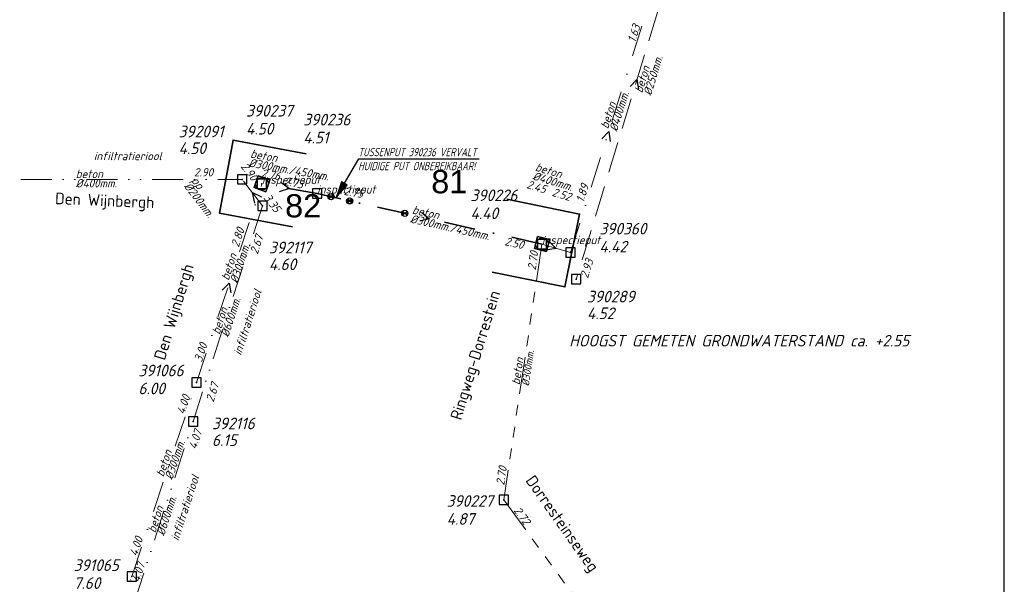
# Model space of a CAD drawing. Header units: metres. Extents: x 152202 to 157341, y 461610 to 468701.
# Tile 125 of 238: x 155634 to 155793, y 461749 to 461840. Entities that reach past the tile are written whole.
import ezdxf
from ezdxf.enums import TextEntityAlignment as Align

# ---------------------------------------------------------------- set-up
doc = ezdxf.new("R2010")
doc.units = ezdxf.units.M
doc.header["$PDMODE"] = 64
doc.header["$PDSIZE"] = 1.5
for name, pattern in [('RI-GWA', [18.45, 6, -1.8, 1.75, -1.8, 1.75, -1.8, 1.75, -1.8]), ('RI-HWA', [7.4, 5, -2.4]), ('RI-ITR', [10.4, 5, -1.8, 0, -1.8, 0, -1.8]), ('RI-VWA', [11, 5, -3, 0, -3])]:
    doc.linetypes.add(name, pattern=pattern)
doc.layers.get('0').update_dxf_attribs({"linetype": 'CONTINUOUS'})
doc.layers.get('DEFPOINTS').update_dxf_attribs({"linetype": 'CONTINUOUS'})
doc.layers.add('B-OI-RI-AANPIJLING', color=1, linetype='CONTINUOUS')
for name, color, linetype, lineweight in [('B-OI-RI-GWA-MATERIAAL-T18', 10, 'CONTINUOUS', 18), ('B-OI-RI-GWA-PUTDEKSELHOOGTE-T25', 10, 'CONTINUOUS', 25), ('B-OI-RI-GWA_BOB-T18', 10, 'CONTINUOUS', 18), ('B-OI-RI-GWA_DIAMETER-T18', 10, 'CONTINUOUS', 18), ('B-OI-RI-GWA_PUTNUMMER-T18', 10, 'CONTINUOUS', 18), ('B-OI-RI-GWA_RIOOLPUT-S', 10, 'CONTINUOUS', 25), ('B-OI-RI-GWA_TRANSPORTLEIDING-G', 10, 'RI-GWA', 18), ('B-OI-RI-HWA-BOB-T18', 150, 'CONTINUOUS', 18), ('B-OI-RI-HWA-MATERIAAL-T18', 150, 'CONTINUOUS', 18), ('B-OI-RI-HWA-PUTDEKSELHOOGTE-T25', 150, 'CONTINUOUS', 25), ('B-OI-RI-HWA-PUTNUMMER-T25', 150, 'CONTINUOUS', 25), ('B-OI-RI-HWA_DIAMETER-T18', 150, 'CONTINUOUS', 18), ('B-OI-RI-HWA_RIOOLPUT-S', 150, 'CONTINUOUS', 25), ('B-OI-RI-HWA_TRANSPORTLEIDING-G', 150, 'RI-HWA', 18), ('B-OI-RI-ITR-BOB-T18', 134, 'CONTINUOUS', 18), ('B-OI-RI-ITR-MATERIAAL-T18', 134, 'CONTINUOUS', 18), ('B-OI-RI-ITR_DIAMETER-HOOGTE-T18', 134, 'CONTINUOUS', 25), ('B-OI-RI-ITR_PUTDEKSELHOOGTE-T25', 134, 'CONTINUOUS', 25), ('B-OI-RI-ITR_PUTNUMMER-T25', 134, 'CONTINUOUS', 25), ('B-OI-RI-ITR_RIOOLPUT-S', 134, 'CONTINUOUS', 25), ('B-OI-RI-ITR_TRANSPORTLEIDING-G', 134, 'RI-ITR', 18), ('B-OI-RI-STRENGTYPE-T18', 31, 'CONTINUOUS', 18), ('B-OI-RI-STROOMRICHTING-S', 252, 'CONTINUOUS', 25), ('B-OI-RI-VWA-BOB-T18', 34, 'CONTINUOUS', 18), ('B-OI-RI-VWA-DIAMETER-T18', 34, 'CONTINUOUS', 18), ('B-OI-RI-VWA-MATERIAAL-T18', 34, 'CONTINUOUS', 18), ('B-OI-RI-VWA_PUTDEKSELHOOGTE-T25', 34, 'CONTINUOUS', 25), ('B-OI-RI-VWA_PUTNUMMER-T25', 34, 'CONTINUOUS', 25), ('B-OI-RI-VWA_RIOOLPUT-S', 34, 'CONTINUOUS', 25), ('B-OI-RI-VWA_TRANSPORTLEIDING-G', 34, 'RI-VWA', 18), ('B-RO-OG-TOPOGRAFIE-T18', 2, 'CONTINUOUS', 18), ('N-OI-RI-BIJZONDERDERHEDEN-T18', 134, 'CONTINUOUS', 18), ('N-OI-RI-STROOMRICHTING-S', 252, 'CONTINUOUS', 25), ('N-OI-RI-T50', 130, 'CONTINUOUS', 50), ('N-OI-RI-VRIJVERVAL_HULPSTUK-S', 210, 'CONTINUOUS', 25), ('N-OI-RI-VWA-BOB-T18', 36, 'CONTINUOUS', 18), ('N-OI-RI-VWA-DIAMETER-T18', 36, 'CONTINUOUS', 18), ('N-OI-RI-VWA-MATERIAAL-T18', 36, 'CONTINUOUS', 18), ('N-OI-RI-VWA_PUTDEKSELHOOGTE-T25', 36, 'CONTINUOUS', 25), ('N-OI-RI-VWA_PUTNUMMER-T25', 36, 'CONTINUOUS', 25), ('N-OI-RI-VWA_RIOOLPUT-S', 36, 'CONTINUOUS', 25), ('N-OI-RI-VWA_TRANSPORTLEIDING-G', 36, 'RI-VWA', 35), ('N-OI-WH-T25', 2, 'CONTINUOUS', 25), ('N-RO-KG-GRENS_WERK-G', 7, 'XX-WERKGRENS', 35)]:
    doc.layers.add(name, color=color, linetype=linetype, lineweight=lineweight)
doc.styles.add('ARIAL', font='arial.ttf')
doc.styles.add('NLCS-ISO-M200-T18', font='NLCS-ISO.ttf', dxfattribs={"height": 360})
doc.styles.add('NLCS-ISO-M500-T18_CURSIEF', font='NLCS-ISO.ttf', dxfattribs={"oblique": 15, "height": 0.9})
doc.styles.add('NLCS-ISO-M750-T18_CURSIEF', font='NLCS-ISO.ttf', dxfattribs={"oblique": 15, "height": 1.35})
doc.styles.add('NLCS-ISO-M750-T25_CURSIEF', font='NLCS-ISO.ttf', dxfattribs={"oblique": 15, "height": 1.875})
doc.linetypes.add('XX-WERKGRENS', pattern='A,0,[137,NLCS.SHX,S=0.1,R=0,X=-1.1,Y=-1.35],-6', length=6)

# ---------------------------------------------------------------- blocks, each defined once
blk = doc.blocks.new('ACMAP_ANN_TEMPLATE_vwa-diam')
at = {"style": 'NLCS-ISO-M750-T18_CURSIEF', "oblique": 15}
blk.add_attdef('vwa-diam', (0.3, -1.3), '', height=1.35, dxfattribs=at)
blk = doc.blocks.new('ACMAP_ANN_TEMPLATE_vwa-materiaal')
at = {"style": 'NLCS-ISO-M750-T18_CURSIEF', "oblique": 15}
blk.add_attdef('vwa-mat', (0.3, 0.2), '', height=1.35, dxfattribs=at)
blk = doc.blocks.new('ACMAP_ANN_TEMPLATE_vwa-nap-l')
at = {"style": 'NLCS-ISO-M750-T18_CURSIEF', "oblique": 15}
blk.add_attdef('vwa-nap-l', (3.3, 0.2), '', height=1.35, dxfattribs=at)
blk = doc.blocks.new('ACMAP_ANN_TEMPLATE_vwa-nap-r')
at = {"style": 'NLCS-ISO-M750-T18_CURSIEF', "oblique": 15}
blk.add_attdef('vwa-nap-r', (-5.6, 0.2), '', height=1.35, dxfattribs=at)
blk = doc.blocks.new('ACMAP_ANN_TEMPLATE_type knoop')
at = {"layer": 'DEFPOINTS', "style": 'NLCS-ISO-M750-T18_CURSIEF', "oblique": 15}
blk.add_attdef('type_knoop', (0, 0), '', height=1.35, dxfattribs=at)
blk = doc.blocks.new('ACMAP_ANN_TEMPLATE_vwa-puth')
at = {"style": 'NLCS-ISO-M750-T25_CURSIEF', "oblique": 15}
blk.add_attdef('vwa-puth', (-3, 5), '', height=1.88, dxfattribs=at)
blk = doc.blocks.new('ACMAP_ANN_TEMPLATE_vwa-putnr')
at = {"style": 'NLCS-ISO-M750-T25_CURSIEF', "oblique": 15}
blk.add_attdef('vaw-putnr', (-3, 7.9), '', height=1.88, dxfattribs=at)
blk = doc.blocks.new('ACMAP_ANN_TEMPLATE_strengtype')
at = {"style": 'NLCS-ISO-M750-T18_CURSIEF', "oblique": 15}
blk.add_attdef('type', (-0.78, 3.09), '', height=1.35, dxfattribs=at)
blk = doc.blocks.new('ACMAP_ANN_TEMPLATE_hwa-diam')
at = {"style": 'NLCS-ISO-M750-T18_CURSIEF', "oblique": 15}
blk.add_attdef('hwa-diam', (-3.7, -1.3), '', height=1.35, dxfattribs=at)
blk = doc.blocks.new('ACMAP_ANN_TEMPLATE_hwa-materiaal')
at = {"style": 'NLCS-ISO-M750-T18_CURSIEF', "oblique": 15}
blk.add_attdef('hwa-mat', (-3.7, 0.2), '', height=1.35, dxfattribs=at)
blk = doc.blocks.new('ACMAP_ANN_TEMPLATE_hwa-nap-r')
at = {"style": 'NLCS-ISO-M750-T18_CURSIEF', "oblique": 15}
blk.add_attdef('hwa-nap-r', (-5.6, 0.2), '', height=1.35, dxfattribs=at)
blk = doc.blocks.new('ACMAP_ANN_TEMPLATE_gwa-diam')
at = {"style": 'NLCS-ISO-M500-T18_CURSIEF', "oblique": 15}
blk.add_attdef('gwa-diam', (-2.2, -1.3), '', height=1.2, dxfattribs=at)
blk = doc.blocks.new('ACMAP_ANN_TEMPLATE_gwa-materiaal')
at = {"style": 'NLCS-ISO-M750-T18_CURSIEF', "oblique": 15}
blk.add_attdef('gwa-mat', (-2.2, 0.2), '', height=1.35, dxfattribs=at)
blk = doc.blocks.new('ACMAP_ANN_TEMPLATE_gwa-nap-l')
at = {"style": 'NLCS-ISO-M750-T18_CURSIEF', "oblique": 15}
blk.add_attdef('gwa-nap-l', (2.3, 0.2), '', height=1.35, dxfattribs=at)
blk = doc.blocks.new('ACMAP_ANN_TEMPLATE_gwa-nap-r')
at = {"style": 'NLCS-ISO-M750-T18_CURSIEF', "oblique": 15}
blk.add_attdef('gwa-nap-r', (-5.6, 0.2), '', height=1.35, dxfattribs=at)
blk = doc.blocks.new('ACMAP_ANN_TEMPLATE_itr-diam')
at = {"style": 'NLCS-ISO-M750-T18_CURSIEF', "oblique": 15}
blk.add_attdef('itr-diam', (-3.7, -1.3), '', height=1.35, dxfattribs=at)
blk = doc.blocks.new('ACMAP_ANN_TEMPLATE_itr-materiaal')
at = {"style": 'NLCS-ISO-M750-T18_CURSIEF', "oblique": 15}
blk.add_attdef('itr-materiaal', (-3.7, 0.2), '', height=1.35, dxfattribs=at)
blk = doc.blocks.new('ACMAP_ANN_TEMPLATE_itr-nap-l')
at = {"style": 'NLCS-ISO-M750-T18_CURSIEF', "oblique": 15}
blk.add_attdef('itr-nap-l', (3.3, 0.2), '', height=1.35, dxfattribs=at)
blk = doc.blocks.new('ACMAP_ANN_TEMPLATE_itr-nap-r')
at = {"style": 'NLCS-ISO-M750-T18_CURSIEF', "oblique": 15}
blk.add_attdef('itr-nap-r', (-5.6, 0.2), '', height=1.35, dxfattribs=at)
blk = doc.blocks.new('ACMAP_ANN_TEMPLATE_hwa-puth')
at = {"color": 0, "linetype": 'ByBlock', "style": 'NLCS-ISO-M750-T25_CURSIEF', "oblique": 15}
blk.add_attdef('hwa-puth', (-9, -6.8), '', height=1.88, dxfattribs=at)
blk = doc.blocks.new('ACMAP_ANN_TEMPLATE_hwa-putnr')
at = {"color": 0, "linetype": 'ByBlock', "style": 'NLCS-ISO-M750-T25_CURSIEF', "oblique": 15}
blk.add_attdef('hwa-putnr', (-9, -4.1), '', height=1.88, dxfattribs=at)
blk = doc.blocks.new('ACMAP_ANN_TEMPLATE_gwa-puth')
at = {"style": 'NLCS-ISO-M750-T25_CURSIEF', "oblique": 15}
blk.add_attdef('gwa-puth', (3, -5), '', height=1.88, dxfattribs=at)
blk = doc.blocks.new('ACMAP_ANN_TEMPLATE_gwa-putnr')
at = {"style": 'NLCS-ISO-M750-T25_CURSIEF', "oblique": 15}
blk.add_attdef('gwa-putnr', (3, -2.1), '', height=1.88, dxfattribs=at)
blk = doc.blocks.new('SRI-HULP')
h = blk.add_hatch(color=256)
h.dxf.hatch_style = 1
h.paths.add_polyline_path([(-0.71, 0.71, 0.198912), (-1, 0, 0.198912), (-0.71, -0.71), (0, 0)])
h = blk.add_hatch(color=256)
h.dxf.hatch_style = 1
h.paths.add_polyline_path([(1, 0, 0.198912), (0.71, 0.71), (0, 0), (0.71, -0.71, 0.198912)])
for p, q in [((-0.71, 0.71), (0.71, -0.71)), ((-0.71, -0.71), (0.71, 0.71))]:
    blk.add_line(p, q)
blk.add_circle((0, 0), 1)
blk = doc.blocks.new('B-SRI-PUT_VWA-SO')
at = {"flags": 128}
blk.add_lwpolyline([(-2, 2), (2, 2), (2, -2), (-2, -2)], close=True, dxfattribs=at)
at = {"lineweight": -3, "flags": 128}
blk.add_lwpolyline([(2, -2), (2, 2), (-2, 2), (-2, -2)], close=True, dxfattribs=at)
at = {"lineweight": -3}
blk.add_circle((0, 0), 2, dxfattribs=at)

msp = doc.modelspace()

# ---------------------------------------------------------------- linework, layer by layer
at = {"layer": 'B-OI-RI-AANPIJLING', "flags": 128}
msp.add_lwpolyline([(155685.121, 461811.798), (155686.825, 461813.697), (155685.945, 461814.213), (155685.121, 461811.798), (155686.091, 461814.127), (155686.238, 461814.041), (155685.121, 461811.798), (155686.531, 461813.869), (155686.678, 461813.783), (155685.121, 461811.798), (155688.721, 461817.94), (155708.124, 461817.94)], dxfattribs=at)
at = {"layer": 'B-OI-RI-GWA_RIOOLPUT-S', "transparency": 33554623}
msp.add_point((155712.11, 461762.9), dxfattribs=at)
at = {"layer": 'B-OI-RI-GWA_TRANSPORTLEIDING-G', "transparency": 33554623}
for p, q in [((155718.28, 461804.17), (155712.11, 461762.9)), ((155712.11, 461762.9), (155736.67, 461729.28))]:
    msp.add_line(p, q, dxfattribs=at)
at = {"layer": 'B-OI-RI-HWA_RIOOLPUT-S', "transparency": 33554623}
msp.add_point((155723.8, 461798.5), dxfattribs=at)
at = {"layer": 'B-OI-RI-HWA_TRANSPORTLEIDING-G', "transparency": 33554623}
msp.add_line((155743.43, 461863.03), (155723.8, 461798.5), dxfattribs=at)
at = {"layer": 'B-OI-RI-ITR_RIOOLPUT-S', "transparency": 33554636}
for p in [(155669.882, 461814.628), (155673.16, 461810.373), (155661.972, 461775.549)]:
    msp.add_point(p, dxfattribs=at)
at = {"layer": 'B-OI-RI-ITR_TRANSPORTLEIDING-G', "transparency": 33554636}
for p, q in [((155623.582, 461814.629), (155669.882, 461814.628)), ((155673.16, 461810.373), (155669.882, 461814.628)), ((155661.972, 461775.549), (155673.16, 461810.373)), ((155652.455, 461746.281), (155661.972, 461775.549))]:
    msp.add_line(p, q, dxfattribs=at)
at = {"layer": 'B-OI-RI-STROOMRICHTING-S', "transparency": 33554623}
for points in [[(155732.51, 461829.6), (155733.61, 461830.77), (155733.88, 461829.18)], [(155727.93, 461821.19), (155729.05, 461822.35), (155729.3, 461820.76)], [(155673.09, 461811.74), (155671.52, 461812.5), (155671.86, 461810.79)], [(155719.32, 461804.68), (155720.59, 461803.48), (155718.87, 461803.18)], [(155666.67, 461796.73), (155667.8, 461797.87), (155668.04, 461796.28)]]:
    msp.add_lwpolyline(points, dxfattribs=at)
at = {"layer": 'B-OI-RI-VWA_RIOOLPUT-S', "transparency": 33554623}
for p in [(155673.09, 461813.91), (155722.9, 461802.8), (155662.52, 461781.827), (155652.078, 461750.488)]:
    msp.add_point(p, dxfattribs=at)
at = {"layer": 'B-OI-RI-VWA_TRANSPORTLEIDING-G', "transparency": 33554623}
for p, q in [((155722.9, 461802.8), (155735.2, 461841.9)), ((155662.52, 461781.827), (155673.09, 461813.91)), ((155718.28, 461804.17), (155722.9, 461802.8)), ((155652.078, 461750.488), (155662.52, 461781.827)), ((155643.078, 461721.012), (155652.078, 461750.488))]:
    msp.add_line(p, q, dxfattribs=at)
at = {"layer": 'DEFPOINTS', "flags": 128}
msp.add_lwpolyline([(155792.891, 461871.473), (155788.461, 461871.175), (155753.321, 461871.175), (155595.821, 461871.175), (155595.821, 461694.174), (155595.821, 461680.607), (155792.891, 461680.607)], close=True, dxfattribs=at)
at = {"layer": 'N-OI-RI-STROOMRICHTING-S'}
for points in [[(155676.14, 461814.16), (155677.54, 461813.13), (155675.87, 461812.63)], [(155676.14, 461814.16), (155677.54, 461813.13), (155675.87, 461812.63)], [(155698.89, 461809.27), (155700.14, 461808.26), (155698.58, 461807.87)], [(155698.89, 461809.27), (155700.14, 461808.26), (155698.58, 461807.87)]]:
    msp.add_lwpolyline(points, dxfattribs=at)
at = {"layer": 'N-OI-RI-VWA_RIOOLPUT-S'}
for p in [(155673.09, 461813.91), (155682, 461812.34), (155718.28, 461804.17)]:
    msp.add_point(p, dxfattribs=at)
at = {"layer": 'N-OI-RI-VWA_TRANSPORTLEIDING-G'}
for p, q in [((155682, 461812.34), (155673.09, 461813.91)), ((155718.28, 461804.17), (155682, 461812.34))]:
    msp.add_line(p, q, dxfattribs=at)
at = {"layer": 'N-RO-KG-GRENS_WERK-G', "ltscale": 0.5, "flags": 128}
for points in [[(155680.227, 461818.766), (155668.429, 461820.956), (155666.239, 461809.157), (155678.037, 461806.968)], [(155710.224, 461799.641), (155721.987, 461797.269), (155724.359, 461809.033), (155712.595, 461811.404)]]:
    msp.add_lwpolyline(points, dxfattribs=at)

# ---------------------------------------------------------------- block references
at = {"layer": 'B-OI-RI-GWA-MATERIAAL-T18', "transparency": 33554623}
ref = msp.add_blockref('ACMAP_ANN_TEMPLATE_gwa-materiaal', (155715.195, 461783.535), dxfattribs=dict(at, rotation=81.4970706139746))
ref.add_attrib('gwa-mat', 'beton', (155714.672, 461781.389), dxfattribs={"layer": '0', "color": 0, "linetype": 'ByBlock', "height": 1.35, "rotation": 81.49707, "style": 'NLCS-ISO-M750-T18_CURSIEF', "oblique": 15})
at = {"layer": 'B-OI-RI-GWA-PUTDEKSELHOOGTE-T25', "transparency": 33554623}
ref = msp.add_blockref('ACMAP_ANN_TEMPLATE_gwa-puth', (155699.89, 461763.861), dxfattribs=at)
ref.add_attrib('gwa-puth', '4.87', (155702.89, 461758.861), dxfattribs={"layer": '0', "color": 0, "linetype": 'ByBlock', "height": 1.875, "style": 'NLCS-ISO-M750-T25_CURSIEF', "oblique": 15})
at = {"layer": 'B-OI-RI-GWA_BOB-T18', "transparency": 33554623}
ref = msp.add_blockref('ACMAP_ANN_TEMPLATE_gwa-nap-l', (155717.119, 461797.599), dxfattribs=dict(at, rotation=81.4970706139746))
ref.add_attrib('gwa-nap-l', '2.70', (155717.261, 461799.903), dxfattribs={"layer": '0', "color": 0, "linetype": 'ByBlock', "height": 1.35, "rotation": 81.49707, "style": 'NLCS-ISO-M750-T18_CURSIEF', "oblique": 15})
ref = msp.add_blockref('ACMAP_ANN_TEMPLATE_gwa-nap-r', (155713.205, 461770.68), dxfattribs=dict(at, rotation=81.4970706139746))
ref.add_attrib('gwa-nap-r', '2.70', (155712.179, 461765.171), dxfattribs={"layer": '0', "color": 0, "linetype": 'ByBlock', "height": 1.35, "rotation": 81.49707, "style": 'NLCS-ISO-M750-T18_CURSIEF', "oblique": 15})
ref = msp.add_blockref('ACMAP_ANN_TEMPLATE_gwa-nap-l', (155712.11, 461762.9), dxfattribs=dict(at, rotation=306.1487840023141))
ref.add_attrib('gwa-nap-l', '2.72', (155713.628, 461761.161), dxfattribs={"layer": '0', "color": 0, "linetype": 'ByBlock', "height": 1.35, "rotation": 306.14878, "style": 'NLCS-ISO-M750-T18_CURSIEF', "oblique": 15})
at = {"layer": 'B-OI-RI-GWA_DIAMETER-T18', "transparency": 33554623}
ref = msp.add_blockref('ACMAP_ANN_TEMPLATE_gwa-diam', (155715.195, 461783.535), dxfattribs=dict(at, rotation=81.4970706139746))
ref.add_attrib('gwa-diam', '%%c300mm.', (155716.155, 461781.167), dxfattribs={"layer": '0', "color": 0, "linetype": 'ByBlock', "height": 1.2, "rotation": 81.49707, "style": 'NLCS-ISO-M500-T18_CURSIEF', "oblique": 15})
at = {"layer": 'B-OI-RI-GWA_PUTNUMMER-T18', "transparency": 33554623}
ref = msp.add_blockref('ACMAP_ANN_TEMPLATE_gwa-putnr', (155699.89, 461763.861), dxfattribs=at)
ref.add_attrib('gwa-putnr', '390227', (155702.89, 461761.761), dxfattribs={"layer": '0', "color": 0, "linetype": 'ByBlock', "height": 1.875, "style": 'NLCS-ISO-M750-T25_CURSIEF', "oblique": 15})
at = {"layer": 'B-OI-RI-HWA-BOB-T18', "transparency": 33554623}
ref = msp.add_blockref('ACMAP_ANN_TEMPLATE_hwa-nap-r', (155727.515, 461803.834), dxfattribs=dict(at, rotation=73.08026016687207))
ref.add_attrib('hwa-nap-r', '2.93', (155725.694, 461798.535), dxfattribs={"layer": '0', "color": 0, "linetype": 'ByBlock', "height": 1.35, "rotation": 73.08026, "style": 'NLCS-ISO-M750-T18_CURSIEF', "oblique": 15})
at = {"layer": 'B-OI-RI-HWA-MATERIAAL-T18', "transparency": 33554623}
ref = msp.add_blockref('ACMAP_ANN_TEMPLATE_hwa-materiaal', (155735.712, 461831.968), dxfattribs=dict(at, rotation=73.08026016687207))
ref.add_attrib('hwa-mat', 'beton', (155734.444, 461828.486), dxfattribs={"layer": '0', "color": 0, "linetype": 'ByBlock', "height": 1.35, "rotation": 73.08026, "style": 'NLCS-ISO-M750-T18_CURSIEF', "oblique": 15})
at = {"layer": 'B-OI-RI-HWA-PUTDEKSELHOOGTE-T25', "transparency": 33554623}
msp.add_blockref('ACMAP_ANN_TEMPLATE_hwa-puth', (155734.536, 461798.862), dxfattribs=at).add_auto_attribs({'hwa-puth': '4.52'})
at = {"layer": 'B-OI-RI-HWA-PUTNUMMER-T25', "transparency": 33554623}
msp.add_blockref('ACMAP_ANN_TEMPLATE_hwa-putnr', (155734.536, 461798.862), dxfattribs=at).add_auto_attribs({'hwa-putnr': '390289'})
at = {"layer": 'B-OI-RI-HWA_DIAMETER-T18', "transparency": 33554623}
ref = msp.add_blockref('ACMAP_ANN_TEMPLATE_hwa-diam', (155735.712, 461831.968), dxfattribs=dict(at, rotation=73.08026016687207))
ref.add_attrib('hwa-diam', '%%c250mm.', (155735.879, 461828.05), dxfattribs={"layer": '0', "color": 0, "linetype": 'ByBlock', "height": 1.35, "rotation": 73.08026, "style": 'NLCS-ISO-M750-T18_CURSIEF', "oblique": 15})
at = {"layer": 'B-OI-RI-ITR-BOB-T18', "transparency": 33554623}
ref = msp.add_blockref('ACMAP_ANN_TEMPLATE_itr-nap-r', (155672.837, 461812.14), dxfattribs=dict(at, rotation=307.6102167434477))
ref.add_attrib('itr-nap-r', '2.90', (155669.578, 461816.698), dxfattribs={"layer": '0', "color": 0, "linetype": 'ByBlock', "height": 1.35, "rotation": 307.61022, "style": 'NLCS-ISO-M750-T18_CURSIEF', "oblique": 15})
ref = msp.add_blockref('ACMAP_ANN_TEMPLATE_itr-nap-r', (155667.715, 461814.891), dxfattribs=dict(at, rotation=359.9987625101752))
ref.add_attrib('itr-nap-r', '2.90', (155662.115, 461815.091), dxfattribs={"layer": '0', "color": 0, "linetype": 'ByBlock', "height": 1.35, "rotation": 359.99876, "style": 'NLCS-ISO-M750-T18_CURSIEF', "oblique": 15})
for p, rotation, values in [((155671.092, 461814.135), 307.6102167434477, {'itr-nap-l': '3.35'}), ((155664.442, 461775.365), 72.18920668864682, {'itr-nap-l': '2.67'}), ((155652.455, 461746.281), 71.98716285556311, {'itr-nap-l': '4.07'})]:
    msp.add_blockref('ACMAP_ANN_TEMPLATE_itr-nap-l', p, dxfattribs=dict(at, rotation=rotation)).add_auto_attribs(values)
ref = msp.add_blockref('ACMAP_ANN_TEMPLATE_itr-nap-r', (155674.303, 461807.708), dxfattribs=dict(at, rotation=72.18920668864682))
ref.add_attrib('itr-nap-r', '2.67', (155672.4, 461802.437), dxfattribs={"layer": '0', "color": 0, "linetype": 'ByBlock', "height": 1.35, "rotation": 72.18921, "style": 'NLCS-ISO-M750-T18_CURSIEF', "oblique": 15})
ref = msp.add_blockref('ACMAP_ANN_TEMPLATE_itr-nap-r', (155664.405, 461776.212), dxfattribs=dict(at, rotation=71.98716285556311))
ref.add_attrib('itr-nap-r', '4.07', (155662.483, 461770.948), dxfattribs={"layer": '0', "color": 0, "linetype": 'ByBlock', "height": 1.35, "rotation": 71.98716, "style": 'NLCS-ISO-M750-T18_CURSIEF', "oblique": 15})
at = {"layer": 'B-OI-RI-ITR-MATERIAAL-T18', "transparency": 33554623}
ref = msp.add_blockref('ACMAP_ANN_TEMPLATE_itr-materiaal', (155646.732, 461814.628), dxfattribs=dict(at, rotation=359.9987625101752))
ref.add_attrib('itr-materiaal', 'beton', (155643.032, 461814.829), dxfattribs={"layer": '0', "color": 0, "linetype": 'ByBlock', "height": 1.35, "rotation": 359.99876, "style": 'NLCS-ISO-M750-T18_CURSIEF', "oblique": 15})
ref = msp.add_blockref('ACMAP_ANN_TEMPLATE_itr-materiaal', (155663.714, 461811.357), dxfattribs=dict(at, rotation=307.6102167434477))
ref.add_attrib('itr-materiaal', 'pp', (155661.615, 461814.41), dxfattribs={"layer": '0', "color": 0, "linetype": 'ByBlock', "height": 1.35, "rotation": 307.61022, "style": 'NLCS-ISO-M750-T18_CURSIEF', "oblique": 15})
ref = msp.add_blockref('ACMAP_ANN_TEMPLATE_itr-materiaal', (155667.566, 461792.961), dxfattribs=dict(at, rotation=72.18920668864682))
ref.add_attrib('itr-materiaal', 'beton', (155666.244, 461789.5), dxfattribs={"layer": '0', "color": 0, "linetype": 'ByBlock', "height": 1.35, "rotation": 72.18921, "style": 'NLCS-ISO-M750-T18_CURSIEF', "oblique": 15})
ref = msp.add_blockref('ACMAP_ANN_TEMPLATE_itr-materiaal', (155657.214, 461760.915), dxfattribs=dict(at, rotation=71.98716285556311))
ref.add_attrib('itr-materiaal', 'beton', (155655.879, 461757.458), dxfattribs={"layer": '0', "color": 0, "linetype": 'ByBlock', "height": 1.35, "rotation": 71.98716, "style": 'NLCS-ISO-M750-T18_CURSIEF', "oblique": 15})
at = {"layer": 'B-OI-RI-ITR_DIAMETER-HOOGTE-T18', "transparency": 33554623}
ref = msp.add_blockref('ACMAP_ANN_TEMPLATE_itr-diam', (155646.732, 461814.628), dxfattribs=dict(at, rotation=359.9987625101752))
ref.add_attrib('itr-diam', '%%c400mm.', (155643.032, 461813.329), dxfattribs={"layer": '0', "color": 0, "linetype": 'ByBlock', "height": 1.35, "rotation": 359.99876, "style": 'NLCS-ISO-M750-T18_CURSIEF', "oblique": 15})
ref = msp.add_blockref('ACMAP_ANN_TEMPLATE_itr-diam', (155663.714, 461811.357), dxfattribs=dict(at, rotation=307.6102167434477))
ref.add_attrib('itr-diam', '%%c200mm.', (155660.426, 461813.495), dxfattribs={"layer": '0', "color": 0, "linetype": 'ByBlock', "height": 1.35, "rotation": 307.61022, "style": 'NLCS-ISO-M750-T18_CURSIEF', "oblique": 15})
ref = msp.add_blockref('ACMAP_ANN_TEMPLATE_itr-diam', (155667.566, 461792.961), dxfattribs=dict(at, rotation=72.18920668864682))
ref.add_attrib('itr-diam', '%%c600mm.', (155667.672, 461789.041), dxfattribs={"layer": '0', "color": 0, "linetype": 'ByBlock', "height": 1.35, "rotation": 72.18921, "style": 'NLCS-ISO-M750-T18_CURSIEF', "oblique": 15})
ref = msp.add_blockref('ACMAP_ANN_TEMPLATE_itr-diam', (155657.214, 461760.915), dxfattribs=dict(at, rotation=71.98716285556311))
ref.add_attrib('itr-diam', '%%c600mm.', (155657.306, 461756.994), dxfattribs={"layer": '0', "color": 0, "linetype": 'ByBlock', "height": 1.35, "rotation": 71.98716, "style": 'NLCS-ISO-M750-T18_CURSIEF', "oblique": 15})
at = {"layer": 'B-OI-RI-ITR_PUTDEKSELHOOGTE-T25', "transparency": 33554623}
for p, values in [((155668.633, 461825.512), {'hwa-puth': '4.50'}), ((155683.206, 461806.782), {'hwa-puth': '4.60'}), ((155674.011, 461778.379), {'hwa-puth': '6.15'})]:
    msp.add_blockref('ACMAP_ANN_TEMPLATE_hwa-puth', p, dxfattribs=at).add_auto_attribs(values)
at = {"layer": 'B-OI-RI-ITR_PUTNUMMER-T25', "transparency": 33554623}
for p, values in [((155668.633, 461825.512), {'hwa-putnr': '392091'}), ((155683.206, 461806.782), {'hwa-putnr': '392117'}), ((155674.011, 461778.379), {'hwa-putnr': '392116'})]:
    msp.add_blockref('ACMAP_ANN_TEMPLATE_hwa-putnr', p, dxfattribs=at).add_auto_attribs(values)
at = {"layer": 'B-OI-RI-STRENGTYPE-T18', "transparency": 33554623}
ref = msp.add_blockref('ACMAP_ANN_TEMPLATE_strengtype', (155646.732, 461814.628), dxfattribs=dict(at, rotation=359.9987625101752))
ref.add_attrib('type', 'infiltratieriool', (155645.952, 461817.719), dxfattribs={"layer": '0', "color": 0, "linetype": 'ByBlock', "height": 1.35, "rotation": 359.99876, "style": 'NLCS-ISO-M750-T18_CURSIEF', "oblique": 15})
ref = msp.add_blockref('ACMAP_ANN_TEMPLATE_strengtype', (155672.906, 461785.922), dxfattribs=dict(at, rotation=72.18920668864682))
ref.add_attrib('type', 'infiltratieriool', (155669.725, 461786.125), dxfattribs={"layer": '0', "color": 0, "linetype": 'ByBlock', "height": 1.35, "rotation": 72.18921, "style": 'NLCS-ISO-M750-T18_CURSIEF', "oblique": 15})
ref = msp.add_blockref('ACMAP_ANN_TEMPLATE_strengtype', (155662.786, 461755.967), dxfattribs=dict(at, rotation=71.98716285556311))
ref.add_attrib('type', 'infiltratieriool', (155659.606, 461756.18), dxfattribs={"layer": '0', "color": 0, "linetype": 'ByBlock', "height": 1.35, "rotation": 71.98716, "style": 'NLCS-ISO-M750-T18_CURSIEF', "oblique": 15})
at = {"layer": 'B-OI-RI-VWA-BOB-T18', "transparency": 33554623}
ref = msp.add_blockref('ACMAP_ANN_TEMPLATE_vwa-nap-r', (155735.2, 461841.9), dxfattribs=dict(at, rotation=72.5375713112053))
ref.add_attrib('vwa-nap-r', '1.63', (155733.329, 461836.618), dxfattribs={"layer": '0', "color": 0, "linetype": 'ByBlock', "height": 1.35, "rotation": 72.53757, "style": 'NLCS-ISO-M750-T18_CURSIEF', "oblique": 15})
ref = msp.add_blockref('ACMAP_ANN_TEMPLATE_vwa-nap-r', (155721.006, 461811.456), dxfattribs=dict(at, rotation=343.4829719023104))
ref.add_attrib('vwa-nap-r', '2.45', (155715.694, 461813.239), dxfattribs={"layer": '0', "color": 0, "linetype": 'ByBlock', "height": 1.35, "rotation": 343.48297, "style": 'NLCS-ISO-M750-T18_CURSIEF', "oblique": 15})
ref = msp.add_blockref('ACMAP_ANN_TEMPLATE_vwa-nap-l', (155724.2, 461807.592), dxfattribs=dict(at, rotation=72.5375713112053))
ref.add_attrib('vwa-nap-l', '1.89', (155725, 461810.8), dxfattribs={"layer": '0', "color": 0, "linetype": 'ByBlock', "height": 1.35, "rotation": 72.53757, "style": 'NLCS-ISO-M750-T18_CURSIEF', "oblique": 15})
ref = msp.add_blockref('ACMAP_ANN_TEMPLATE_vwa-nap-l', (155716.571, 461812.738), dxfattribs=dict(at, rotation=343.4829719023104))
ref.add_attrib('vwa-nap-l', '2.52', (155719.792, 461811.992), dxfattribs={"layer": '0', "color": 0, "linetype": 'ByBlock', "height": 1.35, "rotation": 343.48297, "style": 'NLCS-ISO-M750-T18_CURSIEF', "oblique": 15})
ref = msp.add_blockref('ACMAP_ANN_TEMPLATE_vwa-nap-r', (155671.274, 461808.819), dxfattribs=dict(at, rotation=71.76512081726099))
ref.add_attrib('vwa-nap-r', '2.80', (155669.332, 461803.563), dxfattribs={"layer": '0', "color": 0, "linetype": 'ByBlock', "height": 1.35, "rotation": 71.76512, "style": 'NLCS-ISO-M750-T18_CURSIEF', "oblique": 15})
ref = msp.add_blockref('ACMAP_ANN_TEMPLATE_vwa-nap-l', (155662.52, 461781.827), dxfattribs=dict(at, rotation=71.76512081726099))
ref.add_attrib('vwa-nap-l', '3.00', (155663.363, 461785.024), dxfattribs={"layer": '0', "color": 0, "linetype": 'ByBlock', "height": 1.35, "rotation": 71.76512, "style": 'NLCS-ISO-M750-T18_CURSIEF', "oblique": 15})
ref = msp.add_blockref('ACMAP_ANN_TEMPLATE_vwa-nap-r', (155662.52, 461781.827), dxfattribs=dict(at, rotation=71.57218167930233))
ref.add_attrib('vwa-nap-r', '4.00', (155660.56, 461776.577), dxfattribs={"layer": '0', "color": 0, "linetype": 'ByBlock', "height": 1.35, "rotation": 71.57218, "style": 'NLCS-ISO-M750-T18_CURSIEF', "oblique": 15})
ref = msp.add_blockref('ACMAP_ANN_TEMPLATE_vwa-nap-l', (155652.078, 461750.488), dxfattribs=dict(at, rotation=71.57218167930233))
ref.add_attrib('vwa-nap-l', '4.00', (155652.931, 461753.682), dxfattribs={"layer": '0', "color": 0, "linetype": 'ByBlock', "height": 1.35, "rotation": 71.57218, "style": 'NLCS-ISO-M750-T18_CURSIEF', "oblique": 15})
at = {"layer": 'B-OI-RI-VWA-DIAMETER-T18', "transparency": 33554623}
ref = msp.add_blockref('ACMAP_ANN_TEMPLATE_vwa-diam', (155729.05, 461822.35), dxfattribs=dict(at, rotation=72.5375713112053))
ref.add_attrib('vwa-diam', '%%c400mm.', (155730.38, 461822.246), dxfattribs={"layer": '0', "color": 0, "linetype": 'ByBlock', "height": 1.35, "rotation": 72.53757, "style": 'NLCS-ISO-M750-T18_CURSIEF', "oblique": 15})
ref = msp.add_blockref('ACMAP_ANN_TEMPLATE_vwa-diam', (155716.735, 461815.947), dxfattribs=dict(at, rotation=343.4829719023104))
ref.add_attrib('vwa-diam', '%%c400mm.', (155716.653, 461814.615), dxfattribs={"layer": '0', "color": 0, "linetype": 'ByBlock', "height": 1.35, "rotation": 343.48297, "style": 'NLCS-ISO-M750-T18_CURSIEF', "oblique": 15})
ref = msp.add_blockref('ACMAP_ANN_TEMPLATE_vwa-diam', (155667.805, 461797.868), dxfattribs=dict(at, rotation=71.76512081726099))
ref.add_attrib('vwa-diam', '%%c300mm.', (155669.134, 461797.747), dxfattribs={"layer": '0', "color": 0, "linetype": 'ByBlock', "height": 1.35, "rotation": 71.76512, "style": 'NLCS-ISO-M750-T18_CURSIEF', "oblique": 15})
ref = msp.add_blockref('ACMAP_ANN_TEMPLATE_vwa-diam', (155657.299, 461766.157), dxfattribs=dict(at, rotation=71.57218167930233))
ref.add_attrib('vwa-diam', '%%c300mm.', (155658.627, 461766.031), dxfattribs={"layer": '0', "color": 0, "linetype": 'ByBlock', "height": 1.35, "rotation": 71.57218, "style": 'NLCS-ISO-M750-T18_CURSIEF', "oblique": 15})
at = {"layer": 'B-OI-RI-VWA-MATERIAAL-T18', "transparency": 33554623}
ref = msp.add_blockref('ACMAP_ANN_TEMPLATE_vwa-materiaal', (155729.05, 461822.35), dxfattribs=dict(at, rotation=72.5375713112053))
ref.add_attrib('vwa-mat', 'beton', (155728.949, 461822.696), dxfattribs={"layer": '0', "color": 0, "linetype": 'ByBlock', "height": 1.35, "rotation": 72.53757, "style": 'NLCS-ISO-M750-T18_CURSIEF', "oblique": 15})
ref = msp.add_blockref('ACMAP_ANN_TEMPLATE_vwa-materiaal', (155716.735, 461815.947), dxfattribs=dict(at, rotation=343.4829719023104))
ref.add_attrib('vwa-mat', 'beton', (155717.08, 461816.053), dxfattribs={"layer": '0', "color": 0, "linetype": 'ByBlock', "height": 1.35, "rotation": 343.48297, "style": 'NLCS-ISO-M750-T18_CURSIEF', "oblique": 15})
ref = msp.add_blockref('ACMAP_ANN_TEMPLATE_vwa-materiaal', (155667.805, 461797.868), dxfattribs=dict(at, rotation=71.76512081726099))
ref.add_attrib('vwa-mat', 'beton', (155667.709, 461798.216), dxfattribs={"layer": '0', "color": 0, "linetype": 'ByBlock', "height": 1.35, "rotation": 71.76512, "style": 'NLCS-ISO-M750-T18_CURSIEF', "oblique": 15})
ref = msp.add_blockref('ACMAP_ANN_TEMPLATE_vwa-materiaal', (155657.299, 461766.157), dxfattribs=dict(at, rotation=71.57218167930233))
ref.add_attrib('vwa-mat', 'beton', (155657.204, 461766.505), dxfattribs={"layer": '0', "color": 0, "linetype": 'ByBlock', "height": 1.35, "rotation": 71.57218, "style": 'NLCS-ISO-M750-T18_CURSIEF', "oblique": 15})
at = {"layer": 'B-OI-RI-VWA_PUTDEKSELHOOGTE-T25', "transparency": 33554623}
ref = msp.add_blockref('ACMAP_ANN_TEMPLATE_vwa-puth', (155730.546, 461797.823), dxfattribs=at)
ref.add_attrib('vwa-puth', '4.42', (155727.546, 461802.823), dxfattribs={"layer": '0', "color": 0, "linetype": 'ByBlock', "height": 1.875, "style": 'NLCS-ISO-M750-T25_CURSIEF', "oblique": 15})
ref = msp.add_blockref('ACMAP_ANN_TEMPLATE_vwa-puth', (155656.147, 461774.93), dxfattribs=at)
ref.add_attrib('vwa-puth', '6.00', (155653.147, 461779.93), dxfattribs={"layer": '0', "color": 0, "linetype": 'ByBlock', "height": 1.875, "style": 'NLCS-ISO-M750-T25_CURSIEF', "oblique": 15})
ref = msp.add_blockref('ACMAP_ANN_TEMPLATE_vwa-puth', (155645.705, 461743.502), dxfattribs=at)
ref.add_attrib('vwa-puth', '7.60', (155642.705, 461748.502), dxfattribs={"layer": '0', "color": 0, "linetype": 'ByBlock', "height": 1.875, "style": 'NLCS-ISO-M750-T25_CURSIEF', "oblique": 15})
at = {"layer": 'B-OI-RI-VWA_PUTNUMMER-T25', "transparency": 33554623}
ref = msp.add_blockref('ACMAP_ANN_TEMPLATE_vwa-putnr', (155730.546, 461797.823), dxfattribs=at)
ref.add_attrib('vaw-putnr', '390360', (155727.546, 461805.723), dxfattribs={"layer": '0', "color": 0, "linetype": 'ByBlock', "height": 1.875, "style": 'NLCS-ISO-M750-T25_CURSIEF', "oblique": 15})
ref = msp.add_blockref('ACMAP_ANN_TEMPLATE_vwa-putnr', (155656.147, 461774.93), dxfattribs=at)
ref.add_attrib('vaw-putnr', '391066', (155653.147, 461782.83), dxfattribs={"layer": '0', "color": 0, "linetype": 'ByBlock', "height": 1.875, "style": 'NLCS-ISO-M750-T25_CURSIEF', "oblique": 15})
ref = msp.add_blockref('ACMAP_ANN_TEMPLATE_vwa-putnr', (155645.705, 461743.502), dxfattribs=at)
ref.add_attrib('vaw-putnr', '391065', (155642.705, 461751.402), dxfattribs={"layer": '0', "color": 0, "linetype": 'ByBlock', "height": 1.875, "style": 'NLCS-ISO-M750-T25_CURSIEF', "oblique": 15})
at = {"layer": 'DEFPOINTS'}
for p in [(155673.09, 461813.91), (155682, 461812.34), (155718.28, 461804.17)]:
    msp.add_blockref('ACMAP_ANN_TEMPLATE_type knoop', p, dxfattribs=at).add_auto_attribs({'type_knoop': 'inspectieput'})
at = {"layer": 'N-OI-RI-VRIJVERVAL_HULPSTUK-S', "xscale": 0.5, "yscale": 0.5, "zscale": 0.5}
for p in [(155684.234, 461811.844), (155687.25, 461811.156), (155696.141, 461809.156)]:
    msp.add_blockref('SRI-HULP', p, dxfattribs=at)
at = {"layer": 'N-OI-RI-VWA-BOB-T18'}
for name, p, rotation, values in [('ACMAP_ANN_TEMPLATE_vwa-nap-r', (155678.351, 461813.841), 350.0066944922, {'vwa-nap-r': '2.76'}), ('ACMAP_ANN_TEMPLATE_vwa-nap-r', (155682, 461812.34), 347.3090947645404, {'vwa-nap-r': '2.73'}), ('ACMAP_ANN_TEMPLATE_vwa-nap-l', (155682.959, 461812.517), 350.0066944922, {'vwa-nap-l': '2.75'}), ('ACMAP_ANN_TEMPLATE_vwa-nap-l', (155708.907, 461804.554), 347.3090947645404, {'vwa-nap-l': '2.50'})]:
    msp.add_blockref(name, p, dxfattribs=dict(at, rotation=rotation)).add_auto_attribs(values)
at = {"layer": 'N-OI-RI-VWA-DIAMETER-T18'}
for p, rotation in [((155670.8, 461818.019), 350.0066944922), ((155696.91, 461808.995), 347.3090947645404)]:
    msp.add_blockref('ACMAP_ANN_TEMPLATE_vwa-diam', p, dxfattribs=dict(at, rotation=rotation)).add_auto_attribs({'vwa-diam': '%%c300mm./450mm.'})
at = {"layer": 'N-OI-RI-VWA-MATERIAAL-T18'}
for p, rotation in [((155670.8, 461818.019), 350.0066944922), ((155696.91, 461808.995), 347.3090947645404)]:
    msp.add_blockref('ACMAP_ANN_TEMPLATE_vwa-materiaal', p, dxfattribs=dict(at, rotation=rotation)).add_auto_attribs({'vwa-mat': 'beton'})
at = {"layer": 'N-OI-RI-VWA_PUTDEKSELHOOGTE-T25'}
for p, values in [((155673.512, 461816.858), {'vwa-puth': '4.50'}), ((155682.749, 461815.429), {'vwa-puth': '4.51'}), ((155709.74, 461803.214), {'vwa-puth': '4.40'})]:
    msp.add_blockref('ACMAP_ANN_TEMPLATE_vwa-puth', p, dxfattribs=at).add_auto_attribs(values)
at = {"layer": 'N-OI-RI-VWA_PUTNUMMER-T25'}
for p, values in [((155673.512, 461816.858), {'vaw-putnr': '390237'}), ((155682.749, 461815.429), {'vaw-putnr': '390236'}), ((155709.74, 461803.214), {'vaw-putnr': '390226'})]:
    msp.add_blockref('ACMAP_ANN_TEMPLATE_vwa-putnr', p, dxfattribs=at).add_auto_attribs(values)
at = {"layer": 'N-OI-RI-VWA_RIOOLPUT-S', "xscale": 0.4999999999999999, "yscale": 0.4999999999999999, "zscale": 0.4999999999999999}
for p, rotation in [((155673.09, 461813.91), 250.9097608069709), ((155718.28, 461804.17), 75.98807124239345)]:
    msp.add_blockref('B-SRI-PUT_VWA-SO', p, dxfattribs=dict(at, rotation=rotation))

# ---------------------------------------------------------------- texts
at = {"layer": 'B-RO-OG-TOPOGRAFIE-T18', "style": 'NLCS-ISO-M200-T18'}
for s, rotation, p in [('Den Wijnbergh', 357.6, (155647.707, 461810.957)), ('Den Wijnbergh', 72.9, (155659.121, 461793.154)), ('Ringweg-Dorrestein', 72.9, (155707.77, 461786.177)), ('Dorresteinseweg', 305.2, (155721.355, 461758.894))]:
    msp.add_text(s, height=1.875, rotation=rotation, dxfattribs=at).set_placement(p, align=Align.MIDDLE)
at = {"layer": 'N-OI-RI-BIJZONDERDERHEDEN-T18', "style": 'NLCS-ISO-M750-T18_CURSIEF', "oblique": 15, "width": 0.8}
for s, p in [('TUSSENPUT 390236 VERVALT', (155688.608, 461818.351)), ('HUIDIGE PUT ONBEREIKBAAR!', (155688.608, 461816.095))]:
    msp.add_text(s, height=1.35, dxfattribs=at).set_placement(p)
at = {"layer": 'N-OI-RI-T50', "style": 'ARIAL'}
for s, p in [('81', (155700.408, 461812.377)), ('82', (155676.822, 461808.484))]:
    msp.add_text(s, height=3.75, dxfattribs=at).set_placement(p)
at = {"layer": 'N-OI-WH-T25', "style": 'NLCS-ISO-M500-T18_CURSIEF', "oblique": 15}
msp.add_text('HOOGST GEMETEN GRONDWATERSTAND ca. +2.55', height=1.875, dxfattribs=at).set_placement((155750.115, 461787.081), align=Align.BOTTOM_CENTER)

doc.saveas('drawing.dxf')
